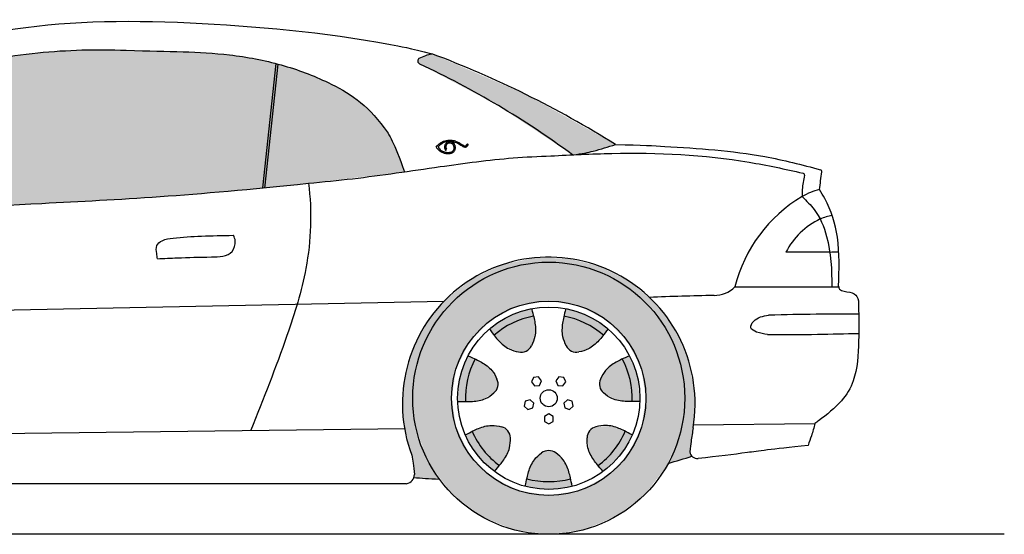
# Model space of a CAD drawing. Header units: millimetres. Extents: x 0 to 5.07, y 0.04 to 1.67.
# Tile 2 of 2: x 2.53 to 5.07, y 0.35 to 1.67. Entities that reach past the tile are written whole.
import ezdxf

# ---------------------------------------------------------------- set-up
doc = ezdxf.new("R2010")
doc.units = ezdxf.units.MM
doc.layers.add('HATCH', color=7, linetype='Continuous')

# ---------------------------------------------------------------- blocks, each defined once
blk = doc.blocks.new('*U1')
at = {"layer": 'HATCH', "color": 252, "linetype": 'Continuous'}
for points in [[(3.6875, 0.8051), (3.6664, 0.748), (3.7058, 0.7968)], [(3.7058, 0.7968), (3.6664, 0.748), (3.6859, 0.7436)], [(3.6664, 0.748), (3.6606, 0.6875), (3.6859, 0.7436)], [(3.6859, 0.7436), (3.6606, 0.6875), (3.6807, 0.687)]]:
    blk.add_solid(points, dxfattribs=at)
blk = doc.blocks.new('*U10')
at = {"layer": 'HATCH', "linetype": 'Continuous'}
for points in [[(3.8951, 0.5613), (3.8388, 0.4888), (3.9134, 0.5551)], [(3.8388, 0.4888), (3.8951, 0.5613), (3.8515, 0.5267)], [(3.8768, 0.5551), (3.8515, 0.5267), (3.8951, 0.5613)], [(3.8951, 0.4812), (3.9134, 0.5551), (3.8388, 0.4888)], [(3.9134, 0.5551), (3.8951, 0.4812), (3.9387, 0.5267)], [(3.9514, 0.4888), (3.9387, 0.5267), (3.8951, 0.4812)]]:
    blk.add_solid(points, dxfattribs=at)
blk = doc.blocks.new('*U11')
at = {"layer": 'HATCH', "color": 252, "linetype": 'Continuous'}
for points in [[(3.8388, 0.4888), (3.8348, 0.4691), (3.8951, 0.4812)], [(3.9514, 0.4888), (3.8951, 0.4812), (3.9554, 0.4691)], [(3.8951, 0.4812), (3.8348, 0.4691), (3.9554, 0.4691)], [(3.8348, 0.4691), (3.8951, 0.4612), (3.9554, 0.4691)]]:
    blk.add_solid(points, dxfattribs=at)
blk = doc.blocks.new('*U12')
at = {"layer": 'HATCH', "linetype": 'Continuous'}
for points in [[(3.9937, 0.5937), (4.0001, 0.5563), (4.0003, 0.6119)], [(4.0219, 0.5227), (4.0003, 0.6119), (4.0001, 0.5563)], [(4.0003, 0.6119), (4.0219, 0.5227), (4.0166, 0.6224)], [(4.0166, 0.6224), (4.0629, 0.562), (4.0545, 0.6245)], [(4.0629, 0.562), (4.0166, 0.6224), (4.0219, 0.5227)], [(4.0921, 0.6108), (4.0545, 0.6245), (4.0629, 0.562)]]:
    blk.add_solid(points, dxfattribs=at)
blk = doc.blocks.new('*U13')
at = {"layer": 'HATCH', "color": 252, "linetype": 'Continuous'}
for points in [[(4.0921, 0.6108), (4.0629, 0.562), (4.1099, 0.6016)], [(4.1099, 0.6016), (4.0629, 0.562), (4.0785, 0.5496)], [(4.0629, 0.562), (4.0219, 0.5227), (4.0785, 0.5496)], [(4.0785, 0.5496), (4.0219, 0.5227), (4.0348, 0.5073)]]:
    blk.add_solid(points, dxfattribs=at)
blk = doc.blocks.new('*U14')
at = {"layer": 'HATCH', "linetype": 'Continuous'}
for points in [[(4.0844, 0.7968), (4.0502, 0.776), (4.1043, 0.7436)], [(4.0283, 0.745), (4.1043, 0.7436), (4.0502, 0.776)], [(4.0262, 0.7258), (4.1095, 0.687), (4.0283, 0.745)], [(4.1043, 0.7436), (4.0283, 0.745), (4.1095, 0.687)], [(4.1095, 0.687), (4.0262, 0.7258), (4.0697, 0.6909)], [(4.0364, 0.7093), (4.0697, 0.6909), (4.0262, 0.7258)]]:
    blk.add_solid(points, dxfattribs=at)
blk = doc.blocks.new('*U15')
at = {"layer": 'HATCH', "color": 252, "linetype": 'Continuous'}
for points in [[(4.1027, 0.8051), (4.0844, 0.7968), (4.1238, 0.748)], [(4.0844, 0.7968), (4.1043, 0.7436), (4.1238, 0.748)], [(4.1238, 0.748), (4.1043, 0.7436), (4.1296, 0.6875)], [(4.1043, 0.7436), (4.1095, 0.687), (4.1296, 0.6875)]]:
    blk.add_solid(points, dxfattribs=at)
blk = doc.blocks.new('*U16')
at = {"layer": 'HATCH', "linetype": 'Continuous'}
for points in [[(3.9342, 0.9068), (3.9292, 0.8671), (3.9882, 0.8892)], [(3.9397, 0.8306), (3.9882, 0.8892), (3.9292, 0.8671)], [(3.9882, 0.8892), (3.9397, 0.8306), (4.0357, 0.8579)], [(3.9535, 0.817), (4.0357, 0.8579), (3.9397, 0.8306)], [(4.0357, 0.8579), (3.9535, 0.817), (4.0078, 0.8292)], [(3.9727, 0.8147), (4.0078, 0.8292), (3.9535, 0.817)]]:
    blk.add_solid(points, dxfattribs=at)
blk = doc.blocks.new('*U17')
at = {"layer": 'HATCH', "color": 252, "linetype": 'Continuous'}
for points in [[(3.9391, 0.9263), (3.9342, 0.9068), (3.9969, 0.9072)], [(3.9969, 0.9072), (3.9342, 0.9068), (4.0478, 0.8739)], [(3.9342, 0.9068), (3.9882, 0.8892), (4.0478, 0.8739)], [(3.9882, 0.8892), (4.0357, 0.8579), (4.0478, 0.8739)]]:
    blk.add_solid(points, dxfattribs=at)
blk = doc.blocks.new('*U18')
at = {"layer": 'HATCH', "linetype": 'Continuous'}
for points in [[(3.7545, 0.8579), (3.7824, 0.8292), (3.802, 0.8892)], [(3.8175, 0.8147), (3.802, 0.8892), (3.7824, 0.8292)], [(3.802, 0.8892), (3.8175, 0.8147), (3.856, 0.9068)], [(3.8367, 0.817), (3.856, 0.9068), (3.8175, 0.8147)], [(3.856, 0.9068), (3.8367, 0.817), (3.861, 0.8671)], [(3.8505, 0.8306), (3.861, 0.8671), (3.8367, 0.817)]]:
    blk.add_solid(points, dxfattribs=at)
blk = doc.blocks.new('*U19')
at = {"layer": 'HATCH', "color": 252, "linetype": 'Continuous'}
for points in [[(3.8511, 0.9263), (3.7933, 0.9072), (3.856, 0.9068)], [(3.7933, 0.9072), (3.7424, 0.8739), (3.856, 0.9068)], [(3.856, 0.9068), (3.7424, 0.8739), (3.802, 0.8892)], [(3.802, 0.8892), (3.7424, 0.8739), (3.7545, 0.8579)]]:
    blk.add_solid(points, dxfattribs=at)
blk = doc.blocks.new('*U20')
at = {"layer": 'HATCH', "linetype": 'Continuous'}
for points in [[(3.6859, 0.7436), (3.7538, 0.7093), (3.7058, 0.7968)], [(3.764, 0.7258), (3.7058, 0.7968), (3.7538, 0.7093)], [(3.7058, 0.7968), (3.764, 0.7258), (3.74, 0.776)], [(3.7619, 0.745), (3.74, 0.776), (3.764, 0.7258)], [(3.6807, 0.687), (3.7205, 0.6909), (3.6859, 0.7436)], [(3.7538, 0.7093), (3.6859, 0.7436), (3.7205, 0.6909)]]:
    blk.add_solid(points, dxfattribs=at)
blk = doc.blocks.new('*U21')
at = {"layer": 'HATCH', "linetype": 'Continuous'}
for points in [[(3.6981, 0.6108), (3.7899, 0.6119), (3.7357, 0.6245)], [(3.7899, 0.6119), (3.6981, 0.6108), (3.7965, 0.5937)], [(3.7273, 0.562), (3.7965, 0.5937), (3.6981, 0.6108)], [(3.7736, 0.6224), (3.7357, 0.6245), (3.7899, 0.6119)], [(3.7965, 0.5937), (3.7273, 0.562), (3.7901, 0.5563)], [(3.7683, 0.5227), (3.7901, 0.5563), (3.7273, 0.562)]]:
    blk.add_solid(points, dxfattribs=at)
blk = doc.blocks.new('*U22')
at = {"layer": 'HATCH', "color": 252, "linetype": 'Continuous'}
for points in [[(3.6981, 0.6108), (3.6803, 0.6016), (3.7273, 0.562)], [(3.6803, 0.6016), (3.7117, 0.5496), (3.7273, 0.562)], [(3.7273, 0.562), (3.7117, 0.5496), (3.7683, 0.5227)], [(3.7117, 0.5496), (3.7554, 0.5073), (3.7683, 0.5227)]]:
    blk.add_solid(points, dxfattribs=at)
blk = doc.blocks.new('*U23')
at = {"layer": 'HATCH', "color": 251, "linetype": 'Continuous'}
for points in [[(3.7746, 1.039), (3.6967, 1.0023), (3.8045, 1.0339)], [(3.8588, 1.057), (3.7746, 1.039), (3.8951, 1.0458)], [(3.8951, 1.0458), (3.7746, 1.039), (3.8045, 1.0339)], [(3.8588, 1.057), (3.8951, 1.0458), (3.9449, 1.0554)], [(3.9449, 1.0554), (3.8951, 1.0458), (4.0284, 1.0344)], [(3.8951, 1.0458), (3.9857, 1.0339), (4.0284, 1.0344)], [(3.8045, 1.0339), (3.6967, 1.0023), (3.7201, 0.9989)], [(4.0284, 1.0344), (3.9857, 1.0339), (4.105, 0.9949)], [(3.9857, 1.0339), (4.0701, 0.9989), (4.105, 0.9949)], [(3.6967, 1.0023), (3.6292, 0.9488), (3.7201, 0.9989)], [(3.7201, 0.9989), (3.6292, 0.9488), (3.6476, 0.9433)], [(4.0701, 0.9989), (4.1426, 0.9433), (4.105, 0.9949)], [(4.105, 0.9949), (4.1426, 0.9433), (4.1705, 0.939)], [(3.6292, 0.9488), (3.5755, 0.8814), (3.6476, 0.9433)], [(3.6476, 0.9433), (3.5755, 0.8814), (3.592, 0.8708)], [(4.1426, 0.9433), (4.1982, 0.8708), (4.1705, 0.939)], [(4.1705, 0.939), (4.1982, 0.8708), (4.2217, 0.8697)], [(3.5755, 0.8814), (3.5386, 0.8036), (3.592, 0.8708)], [(3.592, 0.8708), (3.5386, 0.8036), (3.557, 0.7864)], [(4.1982, 0.8708), (4.2332, 0.7864), (4.2217, 0.8697)], [(4.2217, 0.8697), (4.2332, 0.7864), (4.2557, 0.7906)], [(3.5386, 0.8036), (3.5204, 0.7195), (3.557, 0.7864)], [(3.557, 0.7864), (3.5204, 0.7195), (3.5451, 0.6958)], [(4.2557, 0.7906), (4.2332, 0.7864), (4.271, 0.7059)], [(4.2332, 0.7864), (4.2451, 0.6958), (4.271, 0.7059)], [(3.5204, 0.7195), (3.5217, 0.6334), (3.5451, 0.6958)], [(3.5451, 0.6958), (3.5217, 0.6334), (3.5626, 0.5864)], [(4.2451, 0.6958), (4.2342, 0.6093), (4.2665, 0.6199)], [(4.271, 0.7059), (4.2451, 0.6958), (4.2665, 0.6199)], [(3.5217, 0.6334), (3.5425, 0.5498), (3.5626, 0.5864)], [(4.2342, 0.6093), (4.2023, 0.5282), (4.2625, 0.5918)], [(4.2665, 0.6199), (4.2342, 0.6093), (4.2625, 0.5918)], [(3.5626, 0.5864), (3.5425, 0.5498), (3.6135, 0.488)], [(4.2625, 0.5918), (4.2023, 0.5282), (4.2578, 0.5576)], [(4.2578, 0.5576), (4.2023, 0.5282), (4.2599, 0.5515)], [(3.5425, 0.5498), (3.5494, 0.4997), (3.6135, 0.488)], [(4.2599, 0.5515), (4.2023, 0.5282), (4.2637, 0.5464)], [(3.549, 0.4957), (3.548, 0.4919), (3.6135, 0.488)], [(3.548, 0.4919), (3.5777, 0.4897), (3.6135, 0.488)], [(3.5494, 0.4997), (3.549, 0.4957), (3.6135, 0.488)]]:
    blk.add_solid(points, dxfattribs=at)
blk = doc.blocks.new('*U24')
at = {"layer": 'HATCH', "linetype": 'Continuous'}
for points in [[(3.8951, 1.0458), (3.8045, 1.0339), (3.9857, 1.0339)], [(3.9857, 1.0339), (3.7201, 0.9989), (4.0701, 0.9989)], [(3.8045, 1.0339), (3.7201, 0.9989), (3.9857, 1.0339)], [(3.7201, 0.9989), (3.6476, 0.9433), (3.8951, 0.9458)], [(3.7201, 0.9989), (3.8951, 0.9458), (4.0701, 0.9989)], [(4.0701, 0.9989), (3.8951, 0.9458), (4.1426, 0.9433)], [(3.6476, 0.9433), (3.592, 0.8708), (3.8178, 0.9336)], [(3.8951, 0.9458), (3.6476, 0.9433), (3.8178, 0.9336)], [(3.8951, 0.9458), (3.9724, 0.9336), (4.1426, 0.9433)], [(4.1426, 0.9433), (3.9724, 0.9336), (4.1982, 0.8708)], [(3.8178, 0.9336), (3.592, 0.8708), (3.7482, 0.8981)], [(3.9724, 0.9336), (4.042, 0.8981), (4.1982, 0.8708)], [(3.7482, 0.8981), (3.592, 0.8708), (3.6928, 0.8428)], [(4.042, 0.8981), (4.0974, 0.8428), (4.1982, 0.8708)], [(3.592, 0.8708), (3.557, 0.7864), (3.6928, 0.8428)], [(4.1982, 0.8708), (4.0974, 0.8428), (4.2332, 0.7864)], [(3.6928, 0.8428), (3.557, 0.7864), (3.6573, 0.7731)], [(4.0974, 0.8428), (4.1329, 0.7731), (4.2332, 0.7864)], [(3.557, 0.7864), (3.5451, 0.6958), (3.6573, 0.7731)], [(4.2332, 0.7864), (4.1329, 0.7731), (4.2451, 0.6958)], [(3.6573, 0.7731), (3.5451, 0.6958), (3.6451, 0.6958)], [(4.1329, 0.7731), (4.1451, 0.6958), (4.2451, 0.6958)], [(3.5451, 0.6958), (3.557, 0.6052), (3.6573, 0.6186)], [(3.6451, 0.6958), (3.5451, 0.6958), (3.6573, 0.6186)], [(4.2451, 0.6958), (4.1329, 0.6186), (4.2332, 0.6052)], [(4.1451, 0.6958), (4.1329, 0.6186), (4.2451, 0.6958)], [(3.6573, 0.6186), (3.557, 0.6052), (3.6928, 0.5489)], [(4.1329, 0.6186), (4.0974, 0.5489), (4.2332, 0.6052)], [(3.557, 0.6052), (3.592, 0.5208), (3.6928, 0.5489)], [(4.2332, 0.6052), (4.0974, 0.5489), (4.1982, 0.5208)], [(3.6928, 0.5489), (3.592, 0.5208), (3.7482, 0.4936)], [(4.0974, 0.5489), (4.042, 0.4936), (4.1982, 0.5208)], [(3.592, 0.5208), (3.6476, 0.4483), (3.7482, 0.4936)], [(4.1982, 0.5208), (4.042, 0.4936), (4.1426, 0.4483)], [(3.7482, 0.4936), (3.6476, 0.4483), (3.8178, 0.4581)], [(4.042, 0.4936), (3.9724, 0.4581), (4.1426, 0.4483)], [(3.8178, 0.4581), (3.6476, 0.4483), (3.8951, 0.4458)], [(3.9724, 0.4581), (3.8951, 0.4458), (4.1426, 0.4483)], [(3.6476, 0.4483), (3.7201, 0.3927), (3.8951, 0.4458)], [(3.8951, 0.4458), (3.7201, 0.3927), (4.0701, 0.3927)], [(4.1426, 0.4483), (3.8951, 0.4458), (4.0701, 0.3927)], [(3.7201, 0.3927), (3.8045, 0.3577), (4.0701, 0.3927)], [(4.0701, 0.3927), (3.8045, 0.3577), (3.9857, 0.3577)], [(3.8045, 0.3577), (3.8951, 0.3458), (3.9857, 0.3577)]]:
    blk.add_solid(points, dxfattribs=at)
blk = doc.blocks.new('*U26')
at = {"layer": 'HATCH', "color": 7, "linetype": 'Continuous'}
for points in [[(2.5756, 1.5838), (2.4596, 1.5666), (3.1002, 1.5754)], [(3.1002, 1.5754), (2.4596, 1.5666), (3.194, 1.5565)], [(2.6914, 1.5914), (2.5756, 1.5838), (2.8074, 1.5908)], [(2.8074, 1.5908), (2.5756, 1.5838), (2.8643, 1.5893)], [(2.8643, 1.5893), (2.5756, 1.5838), (2.9138, 1.5881)], [(2.9138, 1.5881), (2.5756, 1.5838), (3.0062, 1.5846)], [(3.0062, 1.5846), (2.5756, 1.5838), (3.1002, 1.5754)], [(2.4596, 1.5666), (2.3443, 1.5368), (3.194, 1.5565)], [(3.194, 1.5565), (2.3443, 1.5368), (3.1593, 1.2367)], [(3.1989, 1.5552), (3.1643, 1.2372), (3.2854, 1.5261)], [(2.3443, 1.5368), (2.2545, 1.5013), (3.1593, 1.2367)], [(3.2854, 1.5261), (3.1643, 1.2372), (3.3649, 1.488)], [(2.2545, 1.5013), (2.1682, 1.4574), (3.1593, 1.2367)], [(3.3649, 1.488), (3.1643, 1.2372), (3.4024, 1.4631)], [(2.1682, 1.4574), (2.0031, 1.3558), (3.1593, 1.2367)], [(3.4024, 1.4631), (3.1643, 1.2372), (3.4388, 1.4308)], [(3.4388, 1.4308), (3.1643, 1.2372), (3.4742, 1.3881)], [(3.4742, 1.3881), (3.1643, 1.2372), (3.4833, 1.3741)], [(3.4833, 1.3741), (3.1643, 1.2372), (3.4938, 1.3539)], [(2.0031, 1.3558), (1.991, 1.306), (2.0257, 1.3049)], [(2.0031, 1.3558), (2.0257, 1.3049), (3.1593, 1.2367)], [(3.4938, 1.3539), (3.1643, 1.2372), (3.507, 1.3234)], [(3.507, 1.3234), (3.1643, 1.2372), (3.5238, 1.2782)], [(2.0257, 1.3049), (2.0477, 1.258), (3.1593, 1.2367)], [(3.5238, 1.2782), (3.1643, 1.2372), (3.2768, 1.2487)], [(2.0477, 1.258), (2.0527, 1.2066), (3.1593, 1.2367)], [(3.1593, 1.2367), (2.0527, 1.2066), (3.0681, 1.2283)], [(3.0681, 1.2283), (2.0527, 1.2066), (2.9836, 1.2212)], [(2.9836, 1.2212), (2.0527, 1.2066), (2.8302, 1.2103)], [(1.9772, 1.1971), (1.9767, 1.1907), (2.5512, 1.1951)], [(2.5512, 1.1951), (1.9767, 1.1907), (2.2664, 1.1846)], [(2.0159, 1.1978), (1.9772, 1.1971), (2.5512, 1.1951)], [(2.0527, 1.2066), (2.0159, 1.1978), (2.5512, 1.1951)], [(2.8302, 1.2103), (2.0527, 1.2066), (2.5512, 1.1951)]]:
    blk.add_solid(points, dxfattribs=at)
blk = doc.blocks.new('*U28')
at = {"layer": 'HATCH', "color": 253, "linetype": 'Continuous'}
for points in [[(3.1791, 1.396), (3.194, 1.5565), (3.1593, 1.2367)], [(3.1791, 1.396), (3.1643, 1.2372), (3.1989, 1.5552)], [(3.1791, 1.396), (3.1989, 1.5552), (3.194, 1.5565)], [(3.1791, 1.396), (3.1593, 1.2367), (3.1643, 1.2372)]]:
    blk.add_solid(points, dxfattribs=at)
blk = doc.blocks.new('*U35')
at = {"layer": 'HATCH', "color": 7, "linetype": 'Continuous'}
for points in [[(3.5939, 1.5818), (3.5621, 1.5706), (3.8362, 1.477)], [(3.5621, 1.5706), (3.5585, 1.5658), (3.8362, 1.477)], [(3.5585, 1.5658), (3.5589, 1.5597), (3.8362, 1.477)], [(3.5589, 1.5597), (3.5631, 1.5553), (3.8362, 1.477)], [(3.5631, 1.5553), (3.7655, 1.4484), (3.8362, 1.477)], [(3.8362, 1.477), (3.7655, 1.4484), (4.0668, 1.3484)], [(3.7655, 1.4484), (3.9563, 1.3218), (4.0668, 1.3484)], [(4.0668, 1.3484), (3.9563, 1.3218), (4.0187, 1.3338)], [(4.0187, 1.3338), (3.9563, 1.3218), (3.9932, 1.3274)]]:
    blk.add_solid(points, dxfattribs=at)

msp = doc.modelspace()

# ---------------------------------------------------------------- linework, layer by layer
for p, q in [((3.1593, 1.2367), (3.194, 1.5565)), ((4.3743, 0.9822), (4.6413, 0.9822)), ((3.6251, 0.9447), (1.4454, 0.9013)), ((1.4957, 0.5935), (3.5253, 0.6182)), ((4.2665, 0.6273), (4.58, 0.6308)), ((3.5294, 0.4758), (1.5131, 0.4758))]:
    msp.add_line(p, q)
at = {"color": 253}
msp.add_line((3.1642, 1.2362), (3.1989, 1.5552), dxfattribs=at)
at = {"ltscale": 0.1}
msp.add_line((4.6185, 1.0717), (4.5054, 1.0717), dxfattribs=at)
at = {"color": 250}
msp.add_line((5.0674, 0.3458), (0, 0.3458), dxfattribs=at)
for points in [[(3.8562, 0.7494), (3.851, 0.7377), (3.8585, 0.7273), (3.8713, 0.7286), (3.8765, 0.7403), (3.869, 0.7507)], [(3.934, 0.7494), (3.9212, 0.7507), (3.9137, 0.7403), (3.9189, 0.7286), (3.9317, 0.7273), (3.9392, 0.7377)], [(3.8321, 0.6754), (3.8417, 0.6668), (3.8539, 0.6707), (3.8566, 0.6833), (3.847, 0.6919), (3.8348, 0.6879)], [(3.9581, 0.6754), (3.9554, 0.6879), (3.9432, 0.6919), (3.9336, 0.6833), (3.9363, 0.6707), (3.9485, 0.6668)], [(3.8951, 0.6296), (3.9062, 0.636), (3.9062, 0.6489), (3.8951, 0.6553), (3.884, 0.6489), (3.884, 0.636)]]:
    msp.add_lwpolyline(points, close=True)
for radius in [0.35, 0.25, 0.2346, 0.022]:
    msp.add_circle((3.8951, 0.6958), radius)
at = {"ltscale": 0.1}
for centre, radius, start, end in [((2.6744, -0.8774), 2.6255, 57.9709, 69.4979), ((2.5948, -0.5228), 2.2926, 53.5707, 65.0115), ((4.6254, 1.0862), 0.1501, 102.9121, 121.4361), ((4.7376, 0.8921), 0.3743, 120.5957, 166.0782), ((4.6777, 0.9814), 0.1946, 115.6654, 152.3327), ((4.3216, 1.0344), 0.0742, 269.0484, 315.2852), ((4.5571, -9.724), 10.6868, 91.26929, 92.15916)]:
    msp.add_arc(centre, radius, start, end, dxfattribs=at)
for centre, radius, start, end in [((3.5669, 1.5633), 0.00882, 123.2789, 245.8074), ((4.5483, 1.2699), 0.005, 352.5648, 77.5307), ((4.5928, 1.2786), 0.005, 352.5648, 74.5711), ((3.8951, 0.6821), 0.3766, 350.4811, 200.5734), ((3.8951, 0.6958), 0.2146, 100.4942, 130.9344), ((3.8951, 0.6958), 0.2146, 49.0656, 79.5058), ((3.8237, 0.8441), 0.03, 258.0701, 333.3585), ((3.9665, 0.8441), 0.03, 206.6415, 281.9299), ((3.8951, 0.6958), 0.2146, 151.9228, 182.3629), ((3.8951, 0.6958), 0.2146, 357.6371, 28.0772), ((3.7347, 0.7324), 0.03, 309.4987, 24.787), ((4.0555, 0.7324), 0.03, 155.213, 230.5013), ((3.8951, 0.6958), 0.2146, 203.3513, 233.7915), ((3.7665, 0.5932), 0.03, 0.9272, 76.2156), ((4.0237, 0.5932), 0.03, 103.7844, 179.0728), ((3.8951, 0.6958), 0.2146, 306.2085, 336.6487), ((3.8951, 0.5313), 0.03, 52.3558, 127.6442), ((4.2776, 0.5608), 0.02, 189.4565, 275.2452), ((3.5246, 0.5002), 0.0248, 281.2656, 358.8619), ((3.8951, 0.6958), 0.2146, 254.7799, 285.2201)]:
    msp.add_arc(centre, radius, start, end)
at = {"color": 251, "linetype": 'Continuous'}
for centre, radius, start, end in [((3.6863, 1.3481), 0.00159, 335.6897, 132.7561), ((3.6301, 1.3357), 0.00162, 219.8029, 8.9893)]:
    msp.add_arc(centre, radius, start, end, dxfattribs=at)
for points, knots in [([(2.3229, 1.6023), (2.3806, 1.6185), (2.5815, 1.6652), (2.9361, 1.6721), (3.3461, 1.6346), (3.5379, 1.5962), (3.5939, 1.5818)], [0.1725158, 0.1725158, 0.1725158, 0.1725158, 0.2085347, 0.3012035, 0.3862756, 0.3990306, 0.3990306, 0.3990306, 0.3990306]), ([(2.3443, 1.5368), (2.4224, 1.5622), (2.5774, 1.5899), (2.7315, 1.5937), (2.8074, 1.5908)], [0.1262842, 0.1262842, 0.1262842, 0.1262842, 0.17534541, 0.22243369, 0.22243369, 0.22243369, 0.22243369]), ([(2.8074, 1.5908), (2.867, 1.589), (2.9491, 1.5877), (3.0773, 1.5814), (3.2095, 1.5565), (3.3439, 1.5047), (3.4394, 1.4455), (3.4967, 1.3547), (3.5238, 1.2782)], [0, 0, 0, 0, 13.394838, 25.325079, 38.448634, 51.725773, 69.722509, 74.637217, 74.637217, 74.637217, 74.637217]), ([(3.9563, 1.3218), (3.9824, 1.3247), (4.0162, 1.3323), (4.048, 1.3424), (4.0668, 1.3484)], [7.697157, 7.697157, 7.697157, 7.697157, 11.782303, 17.710922, 17.710922, 17.710922, 17.710922]), ([(4.0668, 1.3484), (4.1379, 1.3468), (4.2518, 1.3403), (4.4154, 1.3295), (4.5467, 1.2965), (4.5942, 1.2834)], [7.176756, 7.176756, 7.176756, 7.176756, 15.521066, 41.384826, 56.133104, 56.133104, 56.133104, 56.133104]), ([(3.2768, 1.2487), (3.3147, 1.2524), (3.4279, 1.2635), (3.6028, 1.2902), (3.7729, 1.3132), (3.8681, 1.3181), (3.9004, 1.3191)], [0, 0, 0, 0, 11.396656, 34.115523, 53.09916, 62.794469, 62.794469, 62.794469, 62.794469]), ([(3.9004, 1.3191), (3.9527, 1.3217), (4.1228, 1.3304), (4.3419, 1.3204), (4.5033, 1.285), (4.5494, 1.2748)], [0, 0, 0, 0, 15.72774, 51.102436, 65.272303, 65.272303, 65.272303, 65.272303]), ([(4.5533, 1.2692), (4.5519, 1.2632), (4.5478, 1.2451), (4.5472, 1.2266), (4.5471, 1.2143)], [0, 0, 0, 0, 1.863143, 5.54917, 5.54917, 5.54917, 5.54917]), ([(1.8387, 1.1993), (1.9325, 1.1931), (2.1853, 1.1766), (2.6471, 1.1998), (2.975, 1.2166), (3.2768, 1.2487)], [0, 0, 0, 0, 0.0582712, 0.1569102, 0.2858641, 0.2858641, 0.2858641, 0.2858641]), ([(3.2768, 1.2487), (3.2862, 1.1759), (3.2815, 1.0407), (3.2144, 0.8307), (3.1613, 0.6939), (3.1282, 0.6134)], [0.357284, 0.357284, 0.357284, 0.357284, 0.4024804, 0.4394962, 0.4934224, 0.4934224, 0.4934224, 0.4934224]), ([(4.6408, 0.9842), (4.6424, 1.0262), (4.6454, 1.1032), (4.6195, 1.1874), (4.5967, 1.2249), (4.5919, 1.2325)], [0, 0, 0, 0, 12.569301, 23.012707, 25.726546, 25.726546, 25.726546, 25.726546]), ([(2.8879, 1.0545), (2.8875, 1.059), (2.8865, 1.0702), (2.8829, 1.0892), (2.9031, 1.1047), (2.9666, 1.1129), (3.0247, 1.1139), (3.0842, 1.1149)], [0.412705, 0.412705, 0.412705, 0.412705, 1.780466, 3.800875, 5.641203, 8.535673, 23.033013, 23.033013, 23.033013, 23.033013]), ([(2.8879, 1.0545), (2.9053, 1.0553), (2.9517, 1.0574), (3.0122, 1.0593), (3.0799, 1.0596), (3.0909, 1.0964), (3.0862, 1.1101), (3.0842, 1.1149)], [2.411457, 2.411457, 2.411457, 2.411457, 7.596092, 16.346373, 21.863207, 24.659389, 26.21047, 26.21047, 26.21047, 26.21047]), ([(4.6408, 0.9842), (4.6413, 0.9813), (4.645, 0.97), (4.6688, 0.9711), (4.6927, 0.9588), (4.6922, 0.9422), (4.6919, 0.9333)], [0.00558947, 0.00558947, 0.00558947, 0.00558947, 0.00731206, 0.01306874, 0.01742886, 0.02246911, 0.02246911, 0.02246911, 0.02246911]), ([(3.8511, 0.9263), (3.8557, 0.9087), (3.8608, 0.8879), (3.8623, 0.8569), (3.8544, 0.8384), (3.8505, 0.8306)], [0.690721, 0.690721, 0.690721, 0.690721, 3.659394, 7.110181, 9.696356, 9.696356, 9.696356, 9.696356]), ([(3.9391, 0.9263), (3.9345, 0.9087), (3.9294, 0.8879), (3.9279, 0.8569), (3.9358, 0.8384), (3.9397, 0.8306)], [0.690721, 0.690721, 0.690721, 0.690721, 3.659394, 7.110181, 9.696356, 9.696356, 9.696356, 9.696356]), ([(4.6919, 0.9333), (4.6934, 0.9041), (4.6934, 0.8394), (4.6882, 0.7488), (4.6488, 0.6827), (4.6074, 0.6514), (4.5831, 0.6331), (4.58, 0.6308)], [0, 0, 0, 0, 0.01819165, 0.03919637, 0.05240456, 0.06884454, 0.07125526, 0.07125526, 0.07125526, 0.07125526]), ([(4.6927, 0.9117), (4.6554, 0.9118), (4.5768, 0.9119), (4.5051, 0.9109), (4.4608, 0.9092)], [2.852906, 2.852906, 2.852906, 2.852906, 13.875284, 26.27369, 26.27369, 26.27369, 26.27369]), ([(3.7424, 0.8739), (3.7533, 0.8593), (3.7663, 0.8424), (3.7896, 0.8219), (3.809, 0.8165), (3.8175, 0.8147)], [0.690721, 0.690721, 0.690721, 0.690721, 3.659394, 7.110181, 9.696356, 9.696356, 9.696356, 9.696356]), ([(4.0478, 0.8739), (4.0369, 0.8593), (4.0239, 0.8424), (4.0006, 0.8219), (3.9812, 0.8165), (3.9727, 0.8147)], [0.690721, 0.690721, 0.690721, 0.690721, 3.659394, 7.110181, 9.696356, 9.696356, 9.696356, 9.696356]), ([(4.4582, 0.8597), (4.5011, 0.8589), (4.5794, 0.8601), (4.6576, 0.8617), (4.6929, 0.8625)], [13.0447, 13.0447, 13.0447, 13.0447, 25.920853, 36.516798, 36.516798, 36.516798, 36.516798]), ([(3.6875, 0.8051), (3.7041, 0.7977), (3.7235, 0.7888), (3.7487, 0.7706), (3.7583, 0.7529), (3.7619, 0.745)], [0.690721, 0.690721, 0.690721, 0.690721, 3.659394, 7.110181, 9.696356, 9.696356, 9.696356, 9.696356]), ([(4.1027, 0.8051), (4.0861, 0.7977), (4.0667, 0.7888), (4.0415, 0.7706), (4.0319, 0.7529), (4.0283, 0.745)], [0.690721, 0.690721, 0.690721, 0.690721, 3.659394, 7.110181, 9.696356, 9.696356, 9.696356, 9.696356]), ([(3.6606, 0.6875), (3.6788, 0.6869), (3.7002, 0.6865), (3.7308, 0.6919), (3.7471, 0.7037), (3.7538, 0.7093)], [0.690721, 0.690721, 0.690721, 0.690721, 3.659394, 7.110181, 9.696356, 9.696356, 9.696356, 9.696356]), ([(4.1296, 0.6875), (4.1114, 0.6869), (4.09, 0.6865), (4.0594, 0.6919), (4.0431, 0.7037), (4.0364, 0.7093)], [0.690721, 0.690721, 0.690721, 0.690721, 3.659394, 7.110181, 9.696356, 9.696356, 9.696356, 9.696356]), ([(3.6803, 0.6016), (3.6964, 0.61), (3.7154, 0.6197), (3.7453, 0.628), (3.7651, 0.6245), (3.7736, 0.6224)], [0.690721, 0.690721, 0.690721, 0.690721, 3.659394, 7.110181, 9.696356, 9.696356, 9.696356, 9.696356]), ([(4.1099, 0.6016), (4.0938, 0.61), (4.0748, 0.6197), (4.0449, 0.628), (4.0251, 0.6245), (4.0166, 0.6224)], [0.690721, 0.690721, 0.690721, 0.690721, 3.659394, 7.110181, 9.696356, 9.696356, 9.696356, 9.696356]), ([(4.2665, 0.6199), (4.2649, 0.6081), (4.2623, 0.5895), (4.2589, 0.57), (4.2578, 0.5576)], [0, 0, 0, 0, 3.570107, 5.613494, 5.613494, 5.613494, 5.613494]), ([(4.58, 0.6308), (4.5772, 0.6202), (4.5723, 0.6011), (4.5654, 0.5827), (4.5624, 0.5745)], [0, 0, 0, 0, 0.00676494, 0.01219064, 0.01219064, 0.01219064, 0.01219064]), ([(3.7554, 0.5073), (3.7672, 0.5212), (3.7809, 0.5376), (3.7957, 0.5649), (3.7966, 0.585), (3.7965, 0.5937)], [0.690721, 0.690721, 0.690721, 0.690721, 3.659394, 7.110181, 9.696356, 9.696356, 9.696356, 9.696356]), ([(4.0348, 0.5073), (4.023, 0.5212), (4.0093, 0.5376), (3.9945, 0.5649), (3.9936, 0.585), (3.9937, 0.5937)], [0.690721, 0.690721, 0.690721, 0.690721, 3.659394, 7.110181, 9.696356, 9.696356, 9.696356, 9.696356]), ([(4.5624, 0.5745), (4.4641, 0.5638), (4.3945, 0.5545), (4.3332, 0.5459), (4.2794, 0.5409)], [0.00644231, 0.00644231, 0.00644231, 0.00644231, 0.02284643, 0.04489349, 0.04489349, 0.04489349, 0.04489349]), ([(3.5425, 0.5498), (3.5438, 0.5429), (3.5466, 0.5269), (3.5487, 0.5106), (3.5494, 0.4997)], [4.60706, 4.60706, 4.60706, 4.60706, 6.701009, 9.472104, 9.472104, 9.472104, 9.472104]), ([(3.8348, 0.4691), (3.8383, 0.487), (3.8426, 0.5079), (3.8547, 0.5365), (3.8699, 0.5497), (3.8768, 0.5551)], [0.690721, 0.690721, 0.690721, 0.690721, 3.659394, 7.110181, 9.696356, 9.696356, 9.696356, 9.696356]), ([(3.9554, 0.4691), (3.9519, 0.487), (3.9476, 0.5079), (3.9355, 0.5365), (3.9203, 0.5497), (3.9134, 0.5551)], [0.690721, 0.690721, 0.690721, 0.690721, 3.659394, 7.110181, 9.696356, 9.696356, 9.696356, 9.696356])]:
    msp.add_open_spline(points, degree=3, knots=knots)
for points in [[(3.5621, 1.5706), (3.5731, 1.5757), (3.5846, 1.5798), (3.5939, 1.5818)], [(4.5919, 1.2325), (4.5938, 1.2476), (4.5958, 1.2628), (4.5978, 1.2779)], [(4.2023, 0.5282), (4.2228, 0.5343), (4.2433, 0.5404), (4.2637, 0.5464)], [(3.548, 0.4919), (3.5664, 0.4909), (3.587, 0.4885), (3.6135, 0.488)]]:
    msp.add_open_spline(points, degree=3)
for points, knots in [([(3.6052, 1.3417), (3.6063, 1.3435), (3.6077, 1.345), (3.6093, 1.3464), (3.6103, 1.3474), (3.6126, 1.3495), (3.6139, 1.3506), (3.6163, 1.3523), (3.6173, 1.353), (3.6193, 1.3543), (3.6203, 1.3549), (3.6224, 1.3559), (3.6235, 1.3564), (3.6268, 1.3577), (3.629, 1.3584), (3.634, 1.3594), (3.6367, 1.3597), (3.6414, 1.3598), (3.6435, 1.3597), (3.6476, 1.3592), (3.6496, 1.3588), (3.6536, 1.3578), (3.6554, 1.3571), (3.6587, 1.3559), (3.6601, 1.3553), (3.6624, 1.3541), (3.6632, 1.3537), (3.6649, 1.3527), (3.6657, 1.3523), (3.6682, 1.3508), (3.6698, 1.3497), (3.6722, 1.3482), (3.673, 1.3477), (3.6746, 1.3467), (3.6753, 1.3462), (3.6769, 1.3454), (3.6776, 1.345), (3.6788, 1.3446), (3.6792, 1.3445), (3.6799, 1.3443), (3.6801, 1.3443), (3.6804, 1.3444), (3.6805, 1.3444), (3.6806, 1.3444), (3.6807, 1.3444), (3.681, 1.3445), (3.6811, 1.3446), (3.6816, 1.3449), (3.6819, 1.3452), (3.6828, 1.3461), (3.6832, 1.3466), (3.6842, 1.3478), (3.6847, 1.3485), (3.6852, 1.3492), (3.6852, 1.3492), (3.6852, 1.3493)], [0, 0, 0, 0, 1.667258, 1.667258, 5.001774, 5.001774, 8.829714, 8.829714, 11.565613, 11.565613, 14.14505, 14.14505, 16.724486, 16.724486, 21.883358, 21.883358, 27.743925, 27.743925, 32.262988, 32.262988, 36.782051, 36.782051, 41.1991, 41.1991, 44.699492, 44.699492, 46.990647, 46.990647, 49.281802, 49.281802, 53.864112, 53.864112, 55.942889, 55.942889, 58.021666, 58.021666, 60.100443, 60.100443, 61.757492, 61.757492, 63.064486, 63.064486, 63.653698, 63.653698, 64.487456, 64.487456, 65.321214, 65.321214, 67.139139, 67.139139, 68.957063, 68.957063, 70.774987, 70.774987, 70.847409, 70.847409, 70.847409, 70.847409]), ([(3.6052, 1.3417), (3.606, 1.3403), (3.6073, 1.3388), (3.6085, 1.3374), (3.6093, 1.3365), (3.6111, 1.3348), (3.612, 1.3339), (3.6135, 1.3327), (3.614, 1.3322), (3.6152, 1.3314), (3.6158, 1.331), (3.6177, 1.3298), (3.619, 1.3291), (3.6217, 1.3279), (3.6231, 1.3274), (3.6255, 1.3266), (3.6265, 1.3263), (3.6284, 1.3258), (3.6293, 1.3256), (3.6323, 1.3251), (3.6343, 1.3249), (3.6375, 1.3249), (3.6387, 1.3249), (3.6411, 1.3252), (3.6424, 1.3254), (3.6446, 1.3261), (3.6456, 1.3265), (3.6475, 1.3274), (3.6484, 1.3279), (3.6501, 1.3293), (3.6509, 1.3301), (3.6523, 1.3318), (3.6529, 1.3327), (3.6538, 1.3345), (3.6541, 1.3353), (3.6546, 1.337), (3.6548, 1.338), (3.655, 1.3398), (3.655, 1.3407), (3.6548, 1.343), (3.6545, 1.3443), (3.6538, 1.3464), (3.6534, 1.3472), (3.6525, 1.3487), (3.652, 1.3495), (3.6503, 1.3515), (3.6489, 1.3526), (3.6465, 1.3539), (3.6456, 1.3543), (3.6439, 1.3548), (3.643, 1.355), (3.6405, 1.3553), (3.6389, 1.3553), (3.6358, 1.3546), (3.6343, 1.3541), (3.6324, 1.3528), (3.6319, 1.3525), (3.631, 1.3517), (3.6305, 1.3512), (3.6293, 1.3499), (3.6287, 1.3488), (3.6276, 1.3467), (3.6272, 1.3456), (3.6269, 1.3437), (3.6268, 1.3431), (3.6268, 1.342), (3.6268, 1.3416), (3.6269, 1.3404), (3.627, 1.3396), (3.6274, 1.3382), (3.6276, 1.3375), (3.6282, 1.3361), (3.6285, 1.3354), (3.6288, 1.3347)], [0, 0, 0, 0, 1.401148, 1.401148, 4.203445, 4.203445, 6.916901, 6.916901, 8.491359, 8.491359, 10.065818, 10.065818, 13.214734, 13.214734, 16.575925, 16.575925, 18.776792, 18.776792, 20.977659, 20.977659, 25.379394, 25.379394, 27.87914, 27.87914, 30.378886, 30.378886, 32.469964, 32.469964, 34.525251, 34.525251, 36.580538, 36.580538, 38.635825, 38.635825, 40.265605, 40.265605, 41.983149, 41.983149, 43.700692, 43.700692, 46.20409, 46.20409, 47.853486, 47.853486, 49.502881, 49.502881, 52.801671, 52.801671, 54.463014, 54.463014, 56.124358, 56.124358, 58.970138, 58.970138, 61.815919, 61.815919, 62.872976, 62.872976, 63.930034, 63.930034, 66.044149, 66.044149, 68.158264, 68.158264, 69.31744, 69.31744, 70.020723, 70.020723, 71.427291, 71.427291, 72.833858, 72.833858, 74.613738, 74.613738, 74.613738, 74.613738])]:
    msp.add_open_spline(points, degree=3, knots=knots, dxfattribs=at)
for points in [[(3.6103, 1.3417), (3.6205, 1.3514), (3.643, 1.3565), (3.6609, 1.3514), (3.672, 1.3446), (3.6813, 1.3413), (3.6878, 1.3474)], [(3.6103, 1.3417), (3.6179, 1.3333), (3.6267, 1.3295), (3.6381, 1.328), (3.6474, 1.3312), (3.6515, 1.3373), (3.6504, 1.3461), (3.645, 1.3511), (3.6344, 1.3504), (3.6299, 1.3414), (3.6317, 1.336)]]:
    msp.add_spline(points, degree=3, dxfattribs=at)
at = {"color": 252}
msp.add_open_spline([(4.5471, 1.2143), (4.5587, 1.2027), (4.5876, 1.1755), (4.6207, 1.095), (4.6235, 1.0259), (4.6237, 0.9822)], degree=3, knots=[0, 0, 0, 0, 4.383018, 12.023366, 25.139465, 25.139465, 25.139465, 25.139465], dxfattribs=at)
at = {"ltscale": 0.1}
msp.add_open_spline([(4.6245, 1.1658), (4.6139, 1.1635), (4.6035, 1.1608), (4.5935, 1.1567)], degree=3, dxfattribs=at)
msp.add_open_spline([(4.6185, 1.0717), (4.6256, 1.072), (4.6332, 1.0724), (4.641, 1.0727), (4.6415, 1.0727)], degree=3, knots=[9.005863, 9.005863, 9.005863, 9.005863, 11.20296, 11.379919, 11.379919, 11.379919, 11.379919], dxfattribs=at)
msp.add_spline([(4.4582, 0.8597), (4.4298, 0.8661), (4.4153, 0.8768), (4.4221, 0.8934), (4.4608, 0.9092)], degree=3)

# ---------------------------------------------------------------- block references
at = {"layer": 'HATCH', "color": 7, "linetype": 'Continuous'}
msp.add_blockref('*U26', (0, 0), dxfattribs=at)
at = {"layer": 'HATCH', "color": 7, "linetype": 'Continuous', "ltscale": 0.1}
msp.add_blockref('*U35', (0, 0), dxfattribs=at)
at = {"layer": 'HATCH', "color": 253, "linetype": 'Continuous'}
msp.add_blockref('*U28', (0, 0), dxfattribs=at)
at = {"layer": 'HATCH', "color": 251, "linetype": 'Continuous'}
msp.add_blockref('*U23', (0, 0), dxfattribs=at)
at = {"layer": 'HATCH', "linetype": 'Continuous'}
for name in ['*U24', '*U18', '*U16', '*U20', '*U14', '*U21', '*U12', '*U10']:
    msp.add_blockref(name, (0, 0), dxfattribs=at)
at = {"layer": 'HATCH', "color": 252, "linetype": 'Continuous'}
for name in ['*U19', '*U17', '*U1', '*U15', '*U22', '*U13', '*U11']:
    msp.add_blockref(name, (0, 0), dxfattribs=at)

doc.saveas('drawing.dxf')
